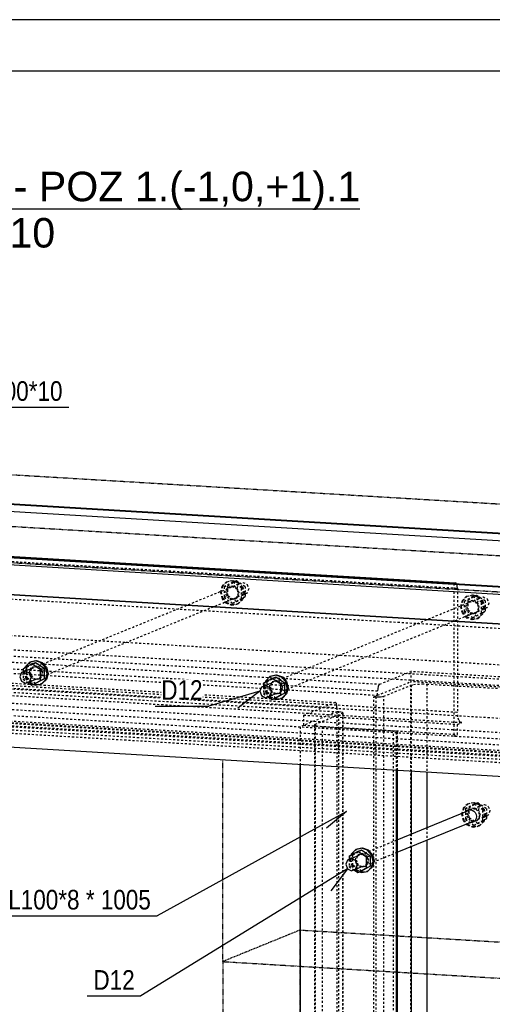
# Model space of a CAD drawing. Header units: millimetres. Extents: x 0 to 4200, y 0 to 2970.
# Tile 10 of 12: x 910 to 1370, y 2013 to 2970. Entities that reach past the tile are written whole.
import ezdxf

# ---------------------------------------------------------------- set-up
doc = ezdxf.new("R2010")
doc.units = ezdxf.units.MM
doc.linetypes.add('DXK_LINE_DOT2', pattern=[3.9198, 1.9599, -1.9599])
doc.linetypes.add('DXK_LINE_DOT4', pattern=[0.9408, 0.4704, -0.4704])
doc.styles.add('Arial', font='ARIAL.TTF', dxfattribs={"height": 0.2})
doc.styles.add('Arial Narrow', font='ARIALN.TTF', dxfattribs={"height": 0.2})

# ---------------------------------------------------------------- blocks, each defined once
blk = doc.blocks.new('Unknown-2519214-1268')
at = {"color": 7, "linetype": 'Continuous'}
for p, q in [((4200, 2970), (0, 2970)), ((4150, 2920), (50, 2920))]:
    blk.add_line(p, q, dxfattribs=at)
blk = doc.blocks.new('Unknown-2519214-11 - 1297')
at = {"color": 96, "linetype": 'Continuous'}
blk.add_line((570.9, 2786.06), (1240.83, 2786.06), dxfattribs=at)
at = {"color": 0, "linetype": 'Continuous'}
for points in [[(1240.83, 2793.56), (1240.83, 2823.56), (570.9, 2823.56), (570.9, 2793.56)], [(944.77, 2748.56), (944.77, 2778.56), (866.96, 2778.56), (866.96, 2748.56)]]:
    blk.add_wipeout(points, dxfattribs=at)
at = {"color": 7, "linetype": 'Continuous', "style": 'Arial'}
for s, height, p in [('AKSONOMETRIA - POZ 1.(-1,0,+1).1', 28.6523, (570.9, 2793.56)), ('1:10', 28.652, (866.96, 2748.56))]:
    blk.add_text(s, height=height, dxfattribs=at).set_placement(p)
blk = doc.blocks.new('Part-2519214-1320 - 1297')
at = {"color": 8, "linetype": 'DXK_LINE_DOT2'}
for p, q in [((1220.63, 2297.21), (1218.76, 2297.32)), ((1218.76, 2297.32), (1218.76, 1304.7)), ((1220.63, 1304.59), (1220.63, 2297.21)), ((1222.61, 2297.02), (1220.63, 2297.21)), ((1223.96, 2296.72), (1222.61, 2297.02)), ((1197.56, 2285.19), (1224.08, 2296)), ((1224.47, 2296.36), (1223.96, 2296.72)), ((1224.08, 2296), (1224.47, 2296.36)), ((1224.08, 2296), (1224.08, 1303.37)), ((1224.47, 2296.36), (1224.47, 1303.73)), ((1186.5, 2284.18), (1182.92, 2282.72)), ((1182.92, 2282.72), (1182.92, 2245.86)), ((1196.76, 2284.47), (1197.56, 2285.19)), ((1196.76, 2284.47), (1196.76, 1291.84)), ((1197.8, 2283.76), (1196.76, 2284.47)), ((1197.56, 2285.19), (1197.56, 1292.57)), ((1200.5, 2283.16), (1197.8, 2283.76)), ((1204.46, 2282.77), (1200.5, 2283.16)), ((1204.46, 2282.77), (1273.54, 2278.62)), ((1204.46, 2282.77), (1204.46, 1290.14)), ((1273.54, 1285.99), (1273.54, 2278.62)), ((1275.52, 2278.42), (1273.54, 2278.62)), ((1276.88, 2278.12), (1275.52, 2278.42)), ((1277.39, 2277.77), (1276.88, 2278.12)), ((1277, 2277.41), (1277.39, 2277.77)), ((1277.39, 2277.77), (1277.39, 2240.18)), ((1276.28, 2277.11), (1277, 2277.41)), ((1276.28, 2277.11), (1276.28, 2240.25)), ((1277, 2277.41), (1277, 2240.21))]:
    blk.add_line(p, q, dxfattribs=at)
at = {"color": 5, "linetype": 'Continuous'}
for p, q in [((1182.92, 2245.86), (1182.92, 1290.09)), ((1276.28, 2240.25), (1276.28, 1284.49)), ((1277, 2240.21), (1277, 1284.78)), ((1277.39, 2240.18), (1277.39, 1285.14))]:
    blk.add_line(p, q, dxfattribs=at)
blk = doc.blocks.new('Part-2519214-1307 - 1297')
at = {"color": 5, "linetype": 'Continuous'}
for p, q in [((441.81, 2467.78), (441.97, 2470.11)), ((441.97, 2470.11), (442.44, 2472.22)), ((442.44, 2472.22), (443.14, 2473.79)), ((443.14, 2473.79), (443.96, 2474.58)), ((443.96, 2474.58), (445.39, 2475.16)), ((443.96, 2474.58), (1470.9, 2412.91)), ((445.39, 2475.16), (1472.33, 2413.49)), ((441.81, 2467.78), (441.81, 2439.18)), ((441.81, 2467.78), (1468.75, 2406.11)), ((1470.07, 2412.12), (1469.38, 2410.56)), ((1470.9, 2412.91), (1470.07, 2412.12)), ((1472.33, 2413.49), (1470.9, 2412.91)), ((1472.33, 2265.34), (1472.33, 2413.49)), ((1468.91, 2408.44), (1468.75, 2406.11)), ((1468.75, 2406.11), (1468.75, 2285.61)), ((1469.38, 2410.56), (1468.91, 2408.44)), ((1397.07, 2289.91), (1468.75, 2285.61)), ((1468.42, 2280.94), (1467.49, 2276.72)), ((1468.75, 2285.61), (1468.42, 2280.94)), ((1397.07, 2276.05), (1464.45, 2272.01)), ((1464.45, 2272.01), (1438.64, 2261.49)), ((1466.09, 2273.58), (1464.45, 2272.01)), ((1467.49, 2276.72), (1466.09, 2273.58)), ((1397.07, 2263.99), (1438.64, 2261.49)), ((1436.49, 2250.74), (1472.33, 2265.34)), ((1437.12, 2259.13), (1436.66, 2257.02)), ((1437.82, 2260.7), (1437.12, 2259.13)), ((1438.64, 2261.49), (1437.82, 2260.7)), ((1428.85, 2255.15), (1436.49, 2254.69)), ((1429.33, 2251.17), (1436.49, 2250.74)), ((1436.66, 2257.02), (1436.49, 2254.69)), ((1436.49, 2254.69), (1436.49, 2250.74))]:
    blk.add_line(p, q, dxfattribs=at)
at = {"color": 8, "linetype": 'DXK_LINE_DOT2'}
for p, q in [((445.39, 2475.16), (445.39, 2327.01)), ((441.81, 2439.18), (441.81, 2347.28)), ((441.48, 2342.61), (441.81, 2347.28)), ((441.81, 2347.28), (1397.07, 2289.91)), ((437.51, 2333.67), (439.15, 2335.25)), ((439.15, 2335.25), (440.55, 2338.38)), ((440.55, 2338.38), (441.48, 2342.61)), ((445.39, 2327.01), (409.56, 2312.4)), ((411.71, 2323.16), (437.51, 2333.67)), ((437.51, 2333.67), (1397.07, 2276.05)), ((445.39, 2327.01), (1472.33, 2265.34)), ((409.56, 2316.36), (409.72, 2318.69)), ((409.56, 2312.4), (409.56, 2316.36)), ((409.56, 2316.36), (1428.85, 2255.15)), ((409.72, 2318.69), (410.19, 2320.8)), ((410.19, 2320.8), (410.88, 2322.37)), ((410.88, 2322.37), (411.71, 2323.16)), ((411.71, 2323.16), (1397.07, 2263.99)), ((409.56, 2312.4), (1429.33, 2251.17))]:
    blk.add_line(p, q, dxfattribs=at)
blk = doc.blocks.new('Part-2519214-1308 - 1297')
at = {"color": 5, "linetype": 'Continuous'}
for p, q in [((366.55, 2443.03), (367.99, 2443.62)), ((1393.49, 2381.37), (366.55, 2443.03)), ((366.55, 2294.88), (366.55, 2443.03)), ((367.99, 2443.62), (1394.92, 2381.95)), ((1394.92, 2381.95), (1393.49, 2381.37)), ((1393.49, 2381.37), (1393.49, 2233.21)), ((1395.75, 2381.83), (1394.92, 2381.95)), ((1396.44, 2380.83), (1395.75, 2381.83)), ((1396.91, 2379.1), (1396.44, 2380.83)), ((1397.07, 2376.9), (1396.91, 2379.1)), ((1397.07, 2256.4), (1397.07, 2376.9)), ((1393.49, 2233.21), (366.55, 2294.88)), ((1397.07, 2258.62), (1427.18, 2256.82)), ((1397.4, 2252), (1397.07, 2256.4)), ((1398.33, 2248.53), (1397.4, 2252)), ((1401.37, 2246.3), (1427.18, 2256.82)), ((1428, 2256.7), (1427.18, 2256.82)), ((1428.7, 2255.7), (1428, 2256.7)), ((1429.16, 2253.97), (1428.7, 2255.7)), ((1429.33, 2251.77), (1429.16, 2253.97)), ((1429.33, 2247.82), (1429.33, 2251.77)), ((1393.49, 2233.21), (1429.33, 2247.82)), ((1399.73, 2246.53), (1398.33, 2248.53)), ((1401.37, 2246.3), (1399.73, 2246.53))]:
    blk.add_line(p, q, dxfattribs=at)
at = {"color": 8, "linetype": 'DXK_LINE_DOT2'}
for p, q in [((367.99, 2443.62), (368.81, 2443.5)), ((368.81, 2443.5), (369.51, 2442.5)), ((369.51, 2442.5), (369.97, 2440.77)), ((369.97, 2440.77), (370.14, 2438.57)), ((1397.07, 2376.9), (370.14, 2438.57)), ((370.14, 2438.57), (370.14, 2318.07)), ((370.14, 2318.07), (1397.07, 2256.4)), ((370.14, 2318.07), (370.46, 2313.67)), ((374.44, 2307.97), (400.24, 2318.48)), ((400.24, 2318.48), (1397.07, 2258.62)), ((400.24, 2318.48), (401.06, 2318.37)), ((401.06, 2318.37), (401.76, 2317.37)), ((401.76, 2317.37), (402.22, 2315.64)), ((402.39, 2309.48), (366.55, 2294.88)), ((370.46, 2313.67), (371.4, 2310.2)), ((371.4, 2310.2), (372.79, 2308.2)), ((372.79, 2308.2), (374.44, 2307.97)), ((1401.37, 2246.3), (374.44, 2307.97)), ((402.22, 2315.64), (402.39, 2313.43)), ((1429.33, 2251.77), (402.39, 2313.43)), ((402.39, 2313.43), (402.39, 2309.48)), ((1429.33, 2247.82), (402.39, 2309.48))]:
    blk.add_line(p, q, dxfattribs=at)
blk = doc.blocks.new('Part-2519214-1319 - 1297')
at = {"color": 5, "linetype": 'Continuous'}
for p, q in [((445.39, 2475.16), (446.83, 2475.75)), ((445.39, 2475.16), (1332.29, 2421.9)), ((446.83, 2475.75), (1333.73, 2422.49)), ((1333.73, 2422.49), (1332.29, 2421.9)), ((1334.55, 2422.37), (1333.73, 2422.49)), ((1334.99, 2421.74), (1334.55, 2422.37))]:
    blk.add_line(p, q, dxfattribs=at)
at = {"color": 8, "linetype": 'DXK_LINE_DOT2'}
for p, q in [((446.83, 2475.75), (447.65, 2475.63)), ((447.65, 2475.63), (448.35, 2474.63)), ((448.35, 2474.63), (448.81, 2472.9)), ((448.81, 2472.9), (448.98, 2470.7)), ((448.98, 2350.2), (448.98, 2470.7)), ((448.98, 2470.7), (1335.88, 2417.44)), ((1332.29, 2421.9), (1332.29, 2273.75)), ((1335.25, 2421.37), (1334.99, 2421.74)), ((1335.71, 2419.64), (1335.25, 2421.37)), ((1335.88, 2417.44), (1335.71, 2419.64)), ((1335.88, 2417.44), (1335.88, 2296.94)), ((448.98, 2350.2), (1335.88, 2296.94)), ((448.98, 2350.2), (449.3, 2345.8)), ((449.3, 2345.8), (450.24, 2342.33)), ((448.98, 2338.35), (453.28, 2340.1)), ((598.35, 2329.38), (448.98, 2338.35)), ((448.98, 2338.35), (448.98, 2328.47)), ((450.24, 2342.33), (451.63, 2340.33)), ((451.63, 2340.33), (453.28, 2340.1)), ((453.28, 2340.1), (1340.18, 2286.84)), ((598.35, 2329.38), (628.45, 2341.64)), ((628.45, 2341.64), (1216.61, 2306.33)), ((628.45, 2341.64), (629.28, 2341.53)), ((629.28, 2341.53), (629.97, 2340.53)), ((629.97, 2340.53), (630.44, 2338.8)), ((630.44, 2338.8), (630.6, 2336.59)), ((630.6, 2332.64), (630.6, 2336.59)), ((630.6, 2336.59), (1218.76, 2301.28)), ((445.39, 2327.01), (448.98, 2328.47)), ((448.98, 2328.47), (598.35, 2319.5)), ((598.35, 2319.5), (630.6, 2332.64)), ((598.35, 2319.5), (598.35, 2329.38)), ((630.6, 2332.64), (1218.76, 2297.32)), ((1186.5, 2294.06), (1216.61, 2306.33)), ((1218.76, 2297.32), (1186.5, 2284.18)), ((1217.43, 2306.21), (1216.61, 2306.33)), ((1218.13, 2305.21), (1217.43, 2306.21)), ((1218.59, 2303.48), (1218.13, 2305.21)), ((1218.76, 2301.28), (1218.59, 2303.48)), ((1218.76, 2301.28), (1218.76, 2297.32)), ((1336.21, 2292.54), (1335.88, 2296.94)), ((1186.5, 2284.18), (1186.5, 2294.06)), ((1186.5, 2294.06), (1335.88, 2285.09)), ((1337.14, 2289.07), (1336.21, 2292.54)), ((1338.53, 2287.07), (1337.14, 2289.07)), ((1186.5, 2284.18), (1335.88, 2275.21)), ((1335.88, 2285.09), (1340.18, 2286.84)), ((1335.88, 2275.21), (1335.88, 2285.09)), ((1340.18, 2286.84), (1338.53, 2287.07)), ((1332.29, 2273.75), (1335.88, 2275.21))]:
    blk.add_line(p, q, dxfattribs=at)
blk = doc.blocks.new('Part-2519214-1318 - 1297')
at = {"color": 5, "linetype": 'Continuous'}
for p, q in [((553.07, 2515.38), (553.53, 2517.5)), ((553.53, 2517.5), (554.23, 2519.07)), ((554.23, 2519.07), (555.05, 2519.85)), ((555.05, 2519.85), (556.49, 2520.44)), ((555.05, 2519.85), (1441.95, 2466.59)), ((556.49, 2520.44), (1443.39, 2467.18)), ((552.9, 2513.05), (553.07, 2515.38)), ((552.9, 2513.05), (552.9, 2469.38)), ((552.9, 2513.05), (1439.8, 2459.79)), ((1439.97, 2462.13), (1439.8, 2459.79)), ((1439.8, 2459.79), (1439.8, 2415.45)), ((1440.43, 2464.24), (1439.97, 2462.13)), ((1441.13, 2465.81), (1440.43, 2464.24)), ((1441.95, 2466.59), (1441.13, 2465.81)), ((1441.95, 2466.59), (1443.39, 2467.18)), ((1443.39, 2467.18), (1443.39, 2415.23))]:
    blk.add_line(p, q, dxfattribs=at)
at = {"color": 8, "linetype": 'DXK_LINE_DOT2'}
for p, q in [((556.49, 2520.44), (556.49, 2372.28)), ((552.9, 2469.38), (552.9, 2392.55)), ((1439.8, 2415.45), (1439.8, 2339.29)), ((1443.39, 2415.23), (1443.39, 2319.02)), ((550.25, 2380.52), (551.64, 2383.66)), ((551.64, 2383.66), (552.58, 2387.88)), ((552.58, 2387.88), (552.9, 2392.55)), ((552.9, 2392.55), (1439.8, 2339.29)), ((552.9, 2380.7), (548.6, 2378.95)), ((548.6, 2378.95), (550.25, 2380.52)), ((548.6, 2378.95), (1435.5, 2325.69)), ((552.9, 2370.82), (552.9, 2380.7)), ((552.9, 2380.7), (702.28, 2371.73)), ((556.49, 2372.28), (552.9, 2370.82)), ((702.28, 2361.85), (552.9, 2370.82)), ((556.49, 2372.28), (1443.39, 2319.02)), ((702.28, 2371.73), (672.17, 2359.46)), ((702.28, 2371.73), (702.28, 2361.85)), ((670.02, 2348.71), (702.28, 2361.85)), ((670.02, 2352.66), (670.19, 2354.99)), ((670.19, 2354.99), (670.65, 2357.11)), ((670.65, 2357.11), (671.35, 2358.67)), ((671.35, 2358.67), (672.17, 2359.46)), ((672.17, 2359.46), (1260.33, 2324.14)), ((1258.18, 2317.34), (670.02, 2352.66)), ((670.02, 2352.66), (670.02, 2348.71)), ((670.02, 2348.71), (1258.18, 2313.39)), ((1260.33, 2324.14), (1290.43, 2336.41)), ((1439.8, 2327.44), (1290.43, 2336.41)), ((1290.43, 2336.41), (1290.43, 2326.53)), ((1439.8, 2339.29), (1439.48, 2334.62)), ((1258.18, 2313.39), (1290.43, 2326.53)), ((1439.8, 2317.56), (1290.43, 2326.53)), ((1435.5, 2325.69), (1439.8, 2327.44)), ((1437.15, 2327.26), (1435.5, 2325.69)), ((1438.54, 2330.4), (1437.15, 2327.26)), ((1439.48, 2334.62), (1438.54, 2330.4)), ((1439.8, 2317.56), (1439.8, 2327.44)), ((1258.34, 2319.68), (1258.18, 2317.34)), ((1258.18, 2313.39), (1258.18, 2317.34)), ((1258.81, 2321.79), (1258.34, 2319.68)), ((1259.51, 2323.36), (1258.81, 2321.79)), ((1260.33, 2324.14), (1259.51, 2323.36)), ((1443.39, 2319.02), (1439.8, 2317.56))]:
    blk.add_line(p, q, dxfattribs=at)
blk = doc.blocks.new('Part-2519214-1323 - 1297')
at = {"color": 8, "linetype": 'DXK_LINE_DOT2'}
for p, q in [((1290.43, 1333.91), (1290.43, 2326.53)), ((1264.21, 2312.36), (1290.73, 2323.16)), ((1290.73, 2323.16), (1293.23, 2323.78)), ((1290.73, 2323.16), (1290.73, 2239.38)), ((1293.23, 2323.78), (1297.06, 2324.21)), ((1297.06, 2324.21), (1301.62, 2324.37)), ((1301.62, 2324.37), (1306.24, 2324.24)), ((1306.24, 2324.24), (1306.24, 2238.45)), ((1306.24, 2324.24), (1375.32, 2320.1)), ((1254.59, 2311.93), (1258.18, 2313.39)), ((1254.59, 1319.3), (1254.59, 2311.93)), ((1254.59, 2311.93), (1256.46, 2311.82)), ((1256.46, 2311.82), (1256.46, 1319.19)), ((1256.46, 2311.82), (1258.77, 2311.76)), ((1258.77, 2311.76), (1261.05, 2311.84)), ((1261.05, 2311.84), (1262.96, 2312.05)), ((1262.96, 2312.05), (1264.21, 2312.36)), ((1264.21, 1319.73), (1264.21, 2312.36)), ((1306.24, 2184.6), (1306.24, 2172.63)), ((1290.73, 2178.28), (1290.73, 2166.31))]:
    blk.add_line(p, q, dxfattribs=at)
at = {"color": 5, "linetype": 'Continuous'}
for p, q in [((1290.73, 2239.38), (1290.73, 2178.28)), ((1306.24, 2238.45), (1306.24, 2184.6)), ((1306.24, 2172.63), (1306.24, 1937.67)), ((1290.73, 2166.31), (1290.73, 1931.36))]:
    blk.add_line(p, q, dxfattribs=at)
blk = doc.blocks.new('Part-2519214-1340 - 1297')
at = {"color": 8, "linetype": 'DXK_LINE_DOT2'}
for p, q in [((918.26, 2337.92), (1123.43, 2421.53)), ((1121.78, 2417.44), (1123.43, 2421.53)), ((1123.43, 2421.53), (1127.39, 2423.03)), ((1127.39, 2423.03), (1131.35, 2421.06)), ((926.18, 2329.07), (1131.35, 2412.68)), ((1123.43, 2413.15), (1121.78, 2417.44)), ((1127.39, 2411.18), (1123.43, 2413.15)), ((1131.35, 2412.68), (1127.39, 2411.18)), ((1131.35, 2421.06), (1132.99, 2416.77)), ((1132.99, 2416.77), (1131.35, 2412.68))]:
    blk.add_line(p, q, dxfattribs=at)
at = {"color": 5, "linetype": 'Continuous'}
for p, q in [((911.99, 2335.37), (910.35, 2331.27)), ((911.99, 2335.37), (918.26, 2337.92)), ((915.95, 2336.86), (911.99, 2335.37)), ((919.91, 2334.89), (915.95, 2336.86)), ((910.35, 2331.27), (911.99, 2326.99)), ((911.99, 2326.99), (915.95, 2325.01)), ((915.95, 2325.01), (919.91, 2326.51)), ((921.55, 2330.6), (919.91, 2334.89)), ((919.91, 2326.51), (921.55, 2330.6)), ((919.91, 2326.51), (926.18, 2329.07))]:
    blk.add_line(p, q, dxfattribs=at)
blk = doc.blocks.new('Part-2519214-1341 - 1297')
at = {"color": 8, "linetype": 'DXK_LINE_DOT2'}
for p, q in [((917.4, 2340.59), (925.8, 2345.22)), ((913.82, 2339.13), (917.4, 2340.59)), ((913.82, 2336.06), (913.82, 2328.87)), ((917.4, 2330.33), (917.4, 2340.59)), ((913.82, 2328.87), (917.4, 2330.33)), ((913.82, 2328.87), (918.26, 2325.89)), ((925.8, 2324.69), (917.4, 2330.33))]:
    blk.add_line(p, q, dxfattribs=at)
at = {"color": 5, "linetype": 'Continuous'}
for p, q in [((922.22, 2343.76), (925.8, 2345.22)), ((925.8, 2345.22), (934.21, 2339.58)), ((922.22, 2343.76), (913.82, 2339.13)), ((913.82, 2339.13), (913.82, 2336.06)), ((930.62, 2338.12), (922.22, 2343.76)), ((930.62, 2338.12), (934.21, 2339.58)), ((930.62, 2327.86), (930.62, 2338.12)), ((934.21, 2339.58), (934.21, 2329.32)), ((918.26, 2325.89), (922.22, 2323.23)), ((922.22, 2323.23), (930.62, 2327.86)), ((934.21, 2329.32), (925.8, 2324.69)), ((930.62, 2327.86), (934.21, 2329.32)), ((922.22, 2323.23), (925.8, 2324.69))]:
    blk.add_line(p, q, dxfattribs=at)
blk = doc.blocks.new('Part-2519214-1342 - 1297')
at = {"color": 5, "linetype": 'Continuous'}
for p, q in [((920.2, 2345.55), (916.1, 2341.46)), ((925.8, 2346.81), (920.2, 2345.55)), ((920.2, 2345.55), (921.1, 2345.92)), ((921.1, 2345.92), (926.7, 2347.17)), ((931.41, 2344.88), (925.8, 2346.81)), ((926.7, 2347.17), (932.3, 2345.25)), ((935.51, 2340.3), (931.41, 2344.88)), ((932.3, 2345.25), (936.4, 2340.66)), ((915.78, 2340.21), (916.1, 2341.46)), ((937.01, 2334.28), (935.51, 2340.3)), ((936.4, 2340.66), (937.9, 2334.65)), ((931.41, 2324.35), (935.51, 2328.45)), ((936.4, 2328.81), (932.3, 2324.72)), ((935.51, 2328.45), (937.01, 2334.28)), ((937.9, 2334.65), (936.4, 2328.81)), ((923.69, 2323.83), (925.8, 2323.1)), ((925.8, 2323.1), (931.41, 2324.35)), ((931.41, 2324.35), (932.3, 2324.72))]:
    blk.add_line(p, q, dxfattribs=at)
at = {"color": 8, "linetype": 'DXK_LINE_DOT2'}
for p, q in [((917, 2341.83), (921.1, 2345.92)), ((914.6, 2335.63), (915.78, 2340.21)), ((914.6, 2335.63), (916.1, 2329.61)), ((915.5, 2335.99), (917, 2341.83)), ((917, 2329.98), (915.5, 2335.99)), ((919.74, 2335.32), (920.55, 2338.48)), ((920.55, 2332.06), (919.74, 2335.32)), ((920.55, 2338.48), (922.77, 2340.7)), ((921.44, 2338.84), (920.63, 2335.68)), ((920.63, 2335.68), (921.44, 2332.42)), ((923.67, 2341.06), (921.44, 2338.84)), ((922.77, 2340.7), (925.8, 2341.37)), ((922.77, 2340.7), (923.67, 2341.06)), ((926.7, 2341.74), (923.67, 2341.06)), ((925.8, 2341.37), (928.84, 2340.33)), ((929.73, 2340.7), (926.7, 2341.74)), ((928.84, 2340.33), (931.06, 2337.85)), ((931.96, 2338.21), (929.73, 2340.7)), ((931.06, 2337.85), (931.87, 2334.59)), ((932.77, 2334.95), (931.96, 2338.21)), ((916.1, 2329.61), (920.2, 2325.03)), ((921.1, 2325.39), (917, 2329.98)), ((922.77, 2329.58), (920.55, 2332.06)), ((921.44, 2332.42), (923.67, 2329.94)), ((925.8, 2328.53), (922.77, 2329.58)), ((923.67, 2329.94), (926.7, 2328.9)), ((928.84, 2329.21), (925.8, 2328.53)), ((926.7, 2328.9), (929.73, 2329.58)), ((931.06, 2331.43), (928.84, 2329.21)), ((928.84, 2329.21), (929.73, 2329.58)), ((929.73, 2329.58), (931.96, 2331.79)), ((931.87, 2334.59), (931.06, 2331.43)), ((931.96, 2331.79), (932.77, 2334.95)), ((920.2, 2325.03), (923.69, 2323.83)), ((926.7, 2323.47), (921.1, 2325.39)), ((932.3, 2324.72), (926.7, 2323.47))]:
    blk.add_line(p, q, dxfattribs=at)
blk = doc.blocks.new('Part-2519214-1343 - 1297')
at = {"color": 8, "linetype": 'DXK_LINE_DOT2'}
for p, q in [((1111.03, 2423.32), (1106.93, 2419.23)), ((1107.83, 2419.6), (1111.93, 2423.69)), ((1116.64, 2424.57), (1111.03, 2423.32)), ((1111.03, 2423.32), (1111.93, 2423.69)), ((1111.93, 2423.69), (1117.53, 2424.94)), ((1122.24, 2422.65), (1116.64, 2424.57)), ((1117.53, 2424.94), (1123.13, 2423.02)), ((1126.34, 2418.07), (1122.24, 2422.65)), ((1123.13, 2423.02), (1127.23, 2418.43)), ((1106.93, 2419.23), (1105.43, 2413.4)), ((1105.43, 2413.4), (1106.93, 2407.38)), ((1106.33, 2413.76), (1107.83, 2419.6)), ((1107.83, 2407.74), (1106.33, 2413.76)), ((1110.57, 2413.09), (1111.38, 2416.25)), ((1111.38, 2409.83), (1110.57, 2413.09)), ((1111.38, 2416.25), (1113.6, 2418.46)), ((1112.28, 2416.61), (1111.46, 2413.45)), ((1111.46, 2413.45), (1112.28, 2410.19)), ((1114.5, 2418.83), (1112.28, 2416.61)), ((1113.6, 2418.46), (1116.64, 2419.14)), ((1113.6, 2418.46), (1114.5, 2418.83)), ((1117.53, 2419.51), (1114.5, 2418.83)), ((1116.64, 2419.14), (1119.67, 2418.1)), ((1120.57, 2418.47), (1117.53, 2419.51)), ((1119.67, 2418.1), (1121.89, 2415.62)), ((1122.79, 2415.98), (1120.57, 2418.47)), ((1121.89, 2415.62), (1122.7, 2412.36)), ((1122.7, 2412.36), (1121.89, 2409.2)), ((1123.6, 2412.72), (1122.79, 2415.98)), ((1122.79, 2409.56), (1123.6, 2412.72)), ((1127.84, 2412.05), (1126.34, 2418.07)), ((1126.34, 2406.21), (1127.84, 2412.05)), ((1127.23, 2418.43), (1128.73, 2412.41)), ((1128.73, 2412.41), (1127.23, 2406.58)), ((1106.93, 2407.38), (1111.03, 2402.79)), ((1111.93, 2403.16), (1107.83, 2407.74)), ((1111.03, 2402.79), (1116.64, 2400.87)), ((1113.6, 2407.34), (1111.38, 2409.83)), ((1117.53, 2401.24), (1111.93, 2403.16)), ((1112.28, 2410.19), (1114.5, 2407.71)), ((1116.64, 2406.3), (1113.6, 2407.34)), ((1114.5, 2407.71), (1117.53, 2406.67)), ((1119.67, 2406.98), (1116.64, 2406.3)), ((1117.53, 2406.67), (1120.57, 2407.35)), ((1123.13, 2402.49), (1117.53, 2401.24)), ((1121.89, 2409.2), (1119.67, 2406.98)), ((1119.67, 2406.98), (1120.57, 2407.35)), ((1120.57, 2407.35), (1122.79, 2409.56)), ((1122.24, 2402.12), (1126.34, 2406.21)), ((1122.24, 2402.12), (1123.13, 2402.49)), ((1127.23, 2406.58), (1123.13, 2402.49)), ((1116.64, 2400.87), (1122.24, 2402.12))]:
    blk.add_line(p, q, dxfattribs=at)
blk = doc.blocks.new('Part-2519214-1344 - 1297')
at = {"color": 8, "linetype": 'DXK_LINE_DOT2'}
for p, q in [((1117.53, 2423.35), (1109.13, 2418.72)), ((1112.71, 2420.18), (1121.11, 2424.81)), ((1117.53, 2423.35), (1121.11, 2424.81)), ((1125.93, 2417.72), (1117.53, 2423.35)), ((1121.11, 2424.81), (1129.52, 2419.18)), ((1109.13, 2418.72), (1112.71, 2420.18)), ((1109.13, 2418.72), (1109.13, 2408.46)), ((1112.71, 2409.92), (1112.71, 2420.18)), ((1125.93, 2417.72), (1129.52, 2419.18)), ((1125.93, 2407.45), (1125.93, 2417.72)), ((1129.52, 2419.18), (1129.52, 2408.91)), ((1109.13, 2408.46), (1112.71, 2409.92)), ((1109.13, 2408.46), (1117.53, 2402.82)), ((1121.11, 2404.28), (1112.71, 2409.92)), ((1117.53, 2402.82), (1125.93, 2407.45)), ((1117.53, 2402.82), (1121.11, 2404.28)), ((1129.52, 2408.91), (1121.11, 2404.28)), ((1125.93, 2407.45), (1129.52, 2408.91))]:
    blk.add_line(p, q, dxfattribs=at)
blk = doc.blocks.new('Part-2519214-1345 - 1297')
at = {"color": 8, "linetype": 'DXK_LINE_DOT2'}
for p, q in [((1151.65, 2323.91), (1356.82, 2407.52)), ((1355.18, 2403.42), (1356.82, 2407.52)), ((1356.82, 2399.14), (1355.18, 2403.42)), ((1356.82, 2407.52), (1360.78, 2409.01)), ((1360.78, 2409.01), (1364.74, 2407.04)), ((1364.74, 2407.04), (1366.38, 2402.75)), ((1366.38, 2402.75), (1364.74, 2398.66)), ((1159.58, 2315.05), (1364.74, 2398.66)), ((1360.78, 2397.16), (1356.82, 2399.14)), ((1364.74, 2398.66), (1360.78, 2397.16))]:
    blk.add_line(p, q, dxfattribs=at)
at = {"color": 5, "linetype": 'Continuous'}
for p, q in [((1145.38, 2321.35), (1143.74, 2317.26)), ((1143.74, 2317.26), (1145.38, 2312.97)), ((1145.38, 2321.35), (1151.65, 2323.91)), ((1149.34, 2322.85), (1145.38, 2321.35)), ((1153.3, 2320.87), (1149.34, 2322.85)), ((1154.95, 2316.59), (1153.3, 2320.87)), ((1153.3, 2312.49), (1154.95, 2316.59)), ((1145.38, 2312.97), (1149.34, 2311)), ((1149.34, 2311), (1153.3, 2312.49)), ((1153.3, 2312.49), (1159.58, 2315.05))]:
    blk.add_line(p, q, dxfattribs=at)
blk = doc.blocks.new('Part-2519214-1346 - 1297')
at = {"color": 5, "linetype": 'Continuous'}
for p, q in [((1155.62, 2329.74), (1147.21, 2325.11)), ((1155.62, 2329.74), (1159.2, 2331.2)), ((1164.02, 2324.11), (1155.62, 2329.74)), ((1159.2, 2331.2), (1167.6, 2325.57)), ((1164.02, 2324.11), (1167.6, 2325.57)), ((1167.6, 2325.57), (1167.6, 2315.3)), ((1147.21, 2325.11), (1147.21, 2322.04)), ((1164.02, 2313.84), (1164.02, 2324.11)), ((1151.66, 2311.87), (1155.62, 2309.21)), ((1155.62, 2309.21), (1164.02, 2313.84)), ((1155.62, 2309.21), (1159.2, 2310.67)), ((1167.6, 2315.3), (1159.2, 2310.67)), ((1164.02, 2313.84), (1167.6, 2315.3))]:
    blk.add_line(p, q, dxfattribs=at)
at = {"color": 8, "linetype": 'DXK_LINE_DOT2'}
for p, q in [((1147.21, 2325.11), (1150.8, 2326.58)), ((1150.8, 2326.58), (1159.2, 2331.2)), ((1150.8, 2316.31), (1150.8, 2326.58)), ((1147.21, 2322.04), (1147.21, 2314.85)), ((1147.21, 2314.85), (1150.8, 2316.31)), ((1159.2, 2310.67), (1150.8, 2316.31)), ((1147.21, 2314.85), (1151.66, 2311.87))]:
    blk.add_line(p, q, dxfattribs=at)
blk = doc.blocks.new('Part-2519214-1347 - 1297')
at = {"color": 8, "linetype": 'DXK_LINE_DOT2'}
for p, q in [((1148, 2321.61), (1149.18, 2326.2)), ((1148.89, 2321.98), (1150.39, 2327.81)), ((1150.39, 2327.81), (1154.49, 2331.9)), ((1153.94, 2324.46), (1156.17, 2326.68)), ((1157.06, 2327.05), (1154.84, 2324.83)), ((1156.17, 2326.68), (1159.2, 2327.36)), ((1156.17, 2326.68), (1157.06, 2327.05)), ((1160.1, 2327.72), (1157.06, 2327.05)), ((1159.2, 2327.36), (1162.23, 2326.32)), ((1163.13, 2326.68), (1160.1, 2327.72)), ((1162.23, 2326.32), (1164.45, 2323.83)), ((1165.35, 2324.2), (1163.13, 2326.68)), ((1148, 2321.61), (1149.5, 2315.6)), ((1150.39, 2315.96), (1148.89, 2321.98)), ((1153.13, 2321.3), (1153.94, 2324.46)), ((1153.94, 2318.04), (1153.13, 2321.3)), ((1156.17, 2315.56), (1153.94, 2318.04)), ((1154.84, 2324.83), (1154.03, 2321.67)), ((1154.03, 2321.67), (1154.84, 2318.41)), ((1154.84, 2318.41), (1157.06, 2315.93)), ((1164.45, 2317.41), (1162.23, 2315.2)), ((1163.13, 2315.56), (1165.35, 2317.78)), ((1164.45, 2323.83), (1165.27, 2320.57)), ((1165.27, 2320.57), (1164.45, 2317.41)), ((1166.16, 2320.94), (1165.35, 2324.2)), ((1165.35, 2317.78), (1166.16, 2320.94)), ((1149.5, 2315.6), (1153.6, 2311.01)), ((1154.49, 2311.38), (1150.39, 2315.96)), ((1153.6, 2311.01), (1157.09, 2309.81)), ((1160.1, 2309.45), (1154.49, 2311.38)), ((1159.2, 2314.52), (1156.17, 2315.56)), ((1157.06, 2315.93), (1160.1, 2314.88)), ((1162.23, 2315.2), (1159.2, 2314.52)), ((1160.1, 2314.88), (1163.13, 2315.56)), ((1165.7, 2310.7), (1160.1, 2309.45)), ((1162.23, 2315.2), (1163.13, 2315.56))]:
    blk.add_line(p, q, dxfattribs=at)
at = {"color": 5, "linetype": 'Continuous'}
for p, q in [((1149.18, 2326.2), (1149.5, 2327.45)), ((1153.6, 2331.54), (1149.5, 2327.45)), ((1159.2, 2332.79), (1153.6, 2331.54)), ((1153.6, 2331.54), (1154.49, 2331.9)), ((1154.49, 2331.9), (1160.1, 2333.16)), ((1164.8, 2330.87), (1159.2, 2332.79)), ((1160.1, 2333.16), (1165.7, 2331.23)), ((1168.9, 2326.28), (1164.8, 2330.87)), ((1165.7, 2331.23), (1169.8, 2326.65)), ((1170.4, 2320.27), (1168.9, 2326.28)), ((1169.8, 2326.65), (1171.3, 2320.63)), ((1168.9, 2314.43), (1170.4, 2320.27)), ((1171.3, 2320.63), (1169.8, 2314.8)), ((1157.09, 2309.81), (1159.2, 2309.09)), ((1159.2, 2309.09), (1164.8, 2310.34)), ((1164.8, 2310.34), (1168.9, 2314.43)), ((1164.8, 2310.34), (1165.7, 2310.7)), ((1169.8, 2314.8), (1165.7, 2310.7))]:
    blk.add_line(p, q, dxfattribs=at)
blk = doc.blocks.new('Part-2519214-1348 - 1297')
at = {"color": 8, "linetype": 'DXK_LINE_DOT2'}
for p, q in [((1340.33, 2405.22), (1338.83, 2399.38)), ((1339.72, 2399.74), (1341.22, 2405.58)), ((1344.43, 2409.31), (1340.33, 2405.22)), ((1341.22, 2405.58), (1345.32, 2409.67)), ((1343.96, 2399.07), (1344.77, 2402.23)), ((1350.03, 2410.56), (1344.43, 2409.31)), ((1344.43, 2409.31), (1345.32, 2409.67)), ((1344.77, 2402.23), (1347, 2404.45)), ((1345.67, 2402.6), (1344.86, 2399.44)), ((1345.32, 2409.67), (1350.93, 2410.92)), ((1347.89, 2404.81), (1345.67, 2402.6)), ((1347, 2404.45), (1350.03, 2405.13)), ((1347, 2404.45), (1347.89, 2404.81)), ((1350.93, 2405.49), (1347.89, 2404.81)), ((1355.63, 2408.64), (1350.03, 2410.56)), ((1350.03, 2405.13), (1353.06, 2404.08)), ((1350.93, 2410.92), (1356.53, 2409)), ((1353.96, 2404.45), (1350.93, 2405.49)), ((1353.06, 2404.08), (1355.29, 2401.6)), ((1356.18, 2401.97), (1353.96, 2404.45)), ((1359.73, 2404.05), (1355.63, 2408.64)), ((1356.53, 2409), (1360.63, 2404.42)), ((1361.23, 2398.03), (1359.73, 2404.05)), ((1360.63, 2404.42), (1362.13, 2398.4)), ((1338.83, 2399.38), (1340.33, 2393.36)), ((1341.22, 2393.73), (1339.72, 2399.74)), ((1340.33, 2393.36), (1344.43, 2388.78)), ((1345.32, 2389.14), (1341.22, 2393.73)), ((1344.77, 2395.81), (1343.96, 2399.07)), ((1347, 2393.33), (1344.77, 2395.81)), ((1344.86, 2399.44), (1345.67, 2396.18)), ((1345.67, 2396.18), (1347.89, 2393.69)), ((1350.03, 2392.29), (1347, 2393.33)), ((1347.89, 2393.69), (1350.93, 2392.65)), ((1353.06, 2392.97), (1350.03, 2392.29)), ((1350.93, 2392.65), (1353.96, 2393.33)), ((1355.29, 2395.18), (1353.06, 2392.97)), ((1353.06, 2392.97), (1353.96, 2393.33)), ((1353.96, 2393.33), (1356.18, 2395.55)), ((1355.29, 2401.6), (1356.1, 2398.34)), ((1356.1, 2398.34), (1355.29, 2395.18)), ((1356.99, 2398.71), (1356.18, 2401.97)), ((1356.18, 2395.55), (1356.99, 2398.71)), ((1360.63, 2392.56), (1356.53, 2388.47)), ((1359.73, 2392.2), (1361.23, 2398.03)), ((1362.13, 2398.4), (1360.63, 2392.56)), ((1344.43, 2388.78), (1350.03, 2386.85)), ((1350.93, 2387.22), (1345.32, 2389.14)), ((1350.03, 2386.85), (1355.63, 2388.11)), ((1356.53, 2388.47), (1350.93, 2387.22)), ((1355.63, 2388.11), (1359.73, 2392.2)), ((1355.63, 2388.11), (1356.53, 2388.47))]:
    blk.add_line(p, q, dxfattribs=at)
blk = doc.blocks.new('Part-2519214-1349 - 1297')
at = {"color": 8, "linetype": 'DXK_LINE_DOT2'}
for p, q in [((1350.93, 2409.34), (1342.52, 2404.71)), ((1342.52, 2404.71), (1346.11, 2406.17)), ((1342.52, 2404.71), (1342.52, 2394.44)), ((1346.11, 2406.17), (1354.51, 2410.8)), ((1346.11, 2395.91), (1346.11, 2406.17)), ((1350.93, 2409.34), (1354.51, 2410.8)), ((1359.33, 2403.7), (1350.93, 2409.34)), ((1354.51, 2410.8), (1362.91, 2405.16)), ((1359.33, 2403.7), (1362.91, 2405.16)), ((1359.33, 2393.44), (1359.33, 2403.7)), ((1362.91, 2405.16), (1362.91, 2394.9)), ((1342.52, 2394.44), (1346.11, 2395.91)), ((1342.52, 2394.44), (1350.93, 2388.81)), ((1354.51, 2390.27), (1346.11, 2395.91)), ((1350.93, 2388.81), (1359.33, 2393.44)), ((1362.91, 2394.9), (1354.51, 2390.27)), ((1359.33, 2393.44), (1362.91, 2394.9)), ((1350.93, 2388.81), (1354.51, 2390.27))]:
    blk.add_line(p, q, dxfattribs=at)
blk = doc.blocks.new('Bolt-2519214-1356 - 1297')
at = {"color": 7, "linetype": 'Continuous'}
for p, q in [((1343.34, 2199.86), (1344.68, 2201.2)), ((1344.68, 2201.2), (1346.37, 2202.01)), ((1346.37, 2202.01), (1348.25, 2202.21)), ((1348.25, 2202.21), (1350.12, 2201.78)), ((1350.12, 2201.78), (1351.81, 2200.77)), ((1343.25, 2199.68), (1343.34, 2199.86)), ((1343.34, 2199.86), (1343.25, 2199.68)), ((1351.81, 2200.77), (1353.16, 2199.27)), ((1353.16, 2191.72), (1351.81, 2190.38)), ((1353.16, 2199.27), (1354.02, 2197.43)), ((1354.02, 2193.46), (1353.16, 2191.72)), ((1354.02, 2197.43), (1354.32, 2195.43)), ((1354.32, 2195.43), (1354.02, 2193.46)), ((1347.65, 2189.51), (1348.25, 2189.37)), ((1348.25, 2189.37), (1347.65, 2189.51)), ((1350.12, 2189.57), (1348.25, 2189.37)), ((1351.81, 2190.38), (1350.12, 2189.57)), ((1343.25, 1952.76), (1343.34, 1952.94)), ((1343.25, 1952.76), (1343.34, 1952.94)), ((1343.34, 1952.94), (1344.68, 1954.28)), ((1344.68, 1954.28), (1346.37, 1955.09)), ((1346.37, 1955.09), (1348.25, 1955.29)), ((1348.25, 1955.29), (1350.12, 1954.86)), ((1350.12, 1954.86), (1351.81, 1953.85)), ((1351.81, 1953.85), (1353.16, 1952.35)), ((1353.16, 1952.35), (1354.02, 1950.51)), ((1351.81, 1943.46), (1350.12, 1942.65)), ((1353.16, 1944.8), (1351.81, 1943.46)), ((1354.02, 1946.54), (1353.16, 1944.8)), ((1354.02, 1950.51), (1354.32, 1948.5)), ((1354.32, 1948.5), (1354.02, 1946.54)), ((1347.65, 1942.58), (1348.25, 1942.45)), ((1348.25, 1942.45), (1347.65, 1942.58)), ((1350.12, 1942.65), (1348.25, 1942.45)), ((1343.25, 1705.84), (1343.34, 1706.02)), ((1343.25, 1705.84), (1343.34, 1706.02)), ((1343.34, 1706.02), (1344.68, 1707.36)), ((1344.68, 1707.36), (1346.37, 1708.17)), ((1346.37, 1708.17), (1348.25, 1708.37)), ((1348.25, 1708.37), (1350.12, 1707.94)), ((1350.12, 1707.94), (1351.81, 1706.93)), ((1351.81, 1706.93), (1353.16, 1705.43)), ((1353.16, 1705.43), (1354.02, 1703.58)), ((1354.02, 1703.58), (1354.32, 1701.58)), ((1347.65, 1695.66), (1348.25, 1695.53)), ((1348.25, 1695.53), (1347.65, 1695.66)), ((1350.12, 1695.73), (1348.25, 1695.53)), ((1351.81, 1696.54), (1350.12, 1695.73)), ((1353.16, 1697.88), (1351.81, 1696.54)), ((1354.02, 1699.62), (1353.16, 1697.88)), ((1354.32, 1701.58), (1354.02, 1699.62)), ((1343.25, 1458.91), (1343.34, 1459.09)), ((1343.25, 1458.91), (1343.34, 1459.09)), ((1343.34, 1459.09), (1344.68, 1460.43)), ((1344.68, 1460.43), (1346.37, 1461.24)), ((1346.37, 1461.24), (1348.25, 1461.44)), ((1348.25, 1461.44), (1350.12, 1461.02)), ((1350.12, 1461.02), (1351.81, 1460)), ((1351.81, 1460), (1353.16, 1458.5)), ((1353.16, 1458.5), (1354.02, 1456.66)), ((1354.02, 1456.66), (1354.32, 1454.66)), ((1347.65, 1448.74), (1348.25, 1448.6)), ((1348.25, 1448.6), (1347.65, 1448.74)), ((1350.12, 1448.81), (1348.25, 1448.6)), ((1351.81, 1449.62), (1350.12, 1448.81)), ((1353.16, 1450.96), (1351.81, 1449.62)), ((1354.02, 1452.69), (1353.16, 1450.96)), ((1354.32, 1454.66), (1354.02, 1452.69))]:
    blk.add_line(p, q, dxfattribs=at)
blk = doc.blocks.new('Part-2519214-1401 - 1297')
at = {"color": 8, "linetype": 'DXK_LINE_DOT2'}
for p, q in [((1344.29, 2200.22), (1357.9, 2205.77)), ((1356.26, 2201.68), (1357.9, 2205.77)), ((1357.9, 2197.39), (1356.26, 2201.68)), ((1357.9, 2205.77), (1361.87, 2207.27)), ((1361.87, 2207.27), (1365.83, 2205.29)), ((1365.83, 2205.29), (1367.47, 2201)), ((1352.21, 2191.36), (1365.83, 2196.91)), ((1361.87, 2195.41), (1357.9, 2197.39)), ((1365.83, 2196.91), (1361.87, 2195.41)), ((1367.47, 2201), (1365.83, 2196.91)), ((1235.16, 2155.75), (1277.39, 2172.96)), ((1243.09, 2146.89), (1277.39, 2160.87))]:
    blk.add_line(p, q, dxfattribs=at)
at = {"color": 5, "linetype": 'Continuous'}
for p, q in [((1277.39, 2172.96), (1344.29, 2200.22)), ((1277.39, 2160.87), (1352.21, 2191.36)), ((1228.89, 2153.19), (1235.16, 2155.75)), ((1232.85, 2154.69), (1228.89, 2153.19)), ((1236.81, 2152.72), (1232.85, 2154.69)), ((1228.89, 2153.19), (1227.25, 2149.1)), ((1227.25, 2149.1), (1228.89, 2144.81)), ((1228.89, 2144.81), (1232.85, 2142.84)), ((1232.85, 2142.84), (1236.81, 2144.34)), ((1238.45, 2148.43), (1236.81, 2152.72)), ((1236.81, 2144.34), (1238.45, 2148.43)), ((1236.81, 2144.34), (1243.09, 2146.89))]:
    blk.add_line(p, q, dxfattribs=at)
blk = doc.blocks.new('Part-2519214-1414 - 1297')
at = {"color": 8, "linetype": 'DXK_LINE_DOT2'}
for p, q in [((1234.31, 2158.42), (1242.71, 2163.05)), ((1230.72, 2156.96), (1234.31, 2158.42)), ((1230.72, 2153.89), (1230.72, 2146.69)), ((1234.31, 2148.15), (1234.31, 2158.42)), ((1230.72, 2146.69), (1234.31, 2148.15)), ((1230.72, 2146.69), (1235.16, 2143.71)), ((1242.71, 2142.52), (1234.31, 2148.15))]:
    blk.add_line(p, q, dxfattribs=at)
at = {"color": 5, "linetype": 'Continuous'}
for p, q in [((1239.12, 2161.59), (1242.71, 2163.05)), ((1242.71, 2163.05), (1251.11, 2157.41)), ((1239.12, 2161.59), (1230.72, 2156.96)), ((1230.72, 2156.96), (1230.72, 2153.89)), ((1247.53, 2155.95), (1239.12, 2161.59)), ((1247.53, 2155.95), (1251.11, 2157.41)), ((1247.53, 2145.68), (1247.53, 2155.95)), ((1251.11, 2157.41), (1251.11, 2147.14)), ((1239.12, 2141.06), (1247.53, 2145.68)), ((1251.11, 2147.14), (1242.71, 2142.52)), ((1247.53, 2145.68), (1251.11, 2147.14)), ((1235.16, 2143.71), (1239.12, 2141.06)), ((1239.12, 2141.06), (1242.71, 2142.52))]:
    blk.add_line(p, q, dxfattribs=at)
blk = doc.blocks.new('Part-2519214-1415 - 1297')
at = {"color": 5, "linetype": 'Continuous'}
for p, q in [((1237.11, 2163.38), (1233.01, 2159.29)), ((1242.71, 2164.63), (1237.11, 2163.38)), ((1237.11, 2163.38), (1238, 2163.75)), ((1238, 2163.75), (1243.6, 2165)), ((1248.31, 2162.71), (1242.71, 2164.63)), ((1243.6, 2165), (1249.21, 2163.07)), ((1249.21, 2163.07), (1253.31, 2158.49)), ((1232.68, 2158.04), (1233.01, 2159.29)), ((1252.41, 2158.12), (1248.31, 2162.71)), ((1253.91, 2152.11), (1252.41, 2158.12)), ((1253.31, 2158.49), (1254.81, 2152.47)), ((1248.31, 2142.18), (1252.41, 2146.27)), ((1253.31, 2146.64), (1249.21, 2142.55)), ((1252.41, 2146.27), (1253.91, 2152.11)), ((1254.81, 2152.47), (1253.31, 2146.64)), ((1240.59, 2141.66), (1242.71, 2140.93)), ((1242.71, 2140.93), (1248.31, 2142.18)), ((1248.31, 2142.18), (1249.21, 2142.55))]:
    blk.add_line(p, q, dxfattribs=at)
at = {"color": 8, "linetype": 'DXK_LINE_DOT2'}
for p, q in [((1233.9, 2159.65), (1238, 2163.75)), ((1231.51, 2153.45), (1232.68, 2158.04)), ((1231.51, 2153.45), (1233.01, 2147.44)), ((1232.4, 2153.82), (1233.9, 2159.65)), ((1233.9, 2147.8), (1232.4, 2153.82)), ((1236.64, 2153.15), (1237.45, 2156.31)), ((1237.45, 2156.31), (1239.67, 2158.52)), ((1238.35, 2156.67), (1237.54, 2153.51)), ((1237.54, 2153.51), (1238.35, 2150.25)), ((1240.57, 2158.89), (1238.35, 2156.67)), ((1239.67, 2158.52), (1242.71, 2159.2)), ((1239.67, 2158.52), (1240.57, 2158.89)), ((1243.6, 2159.57), (1240.57, 2158.89)), ((1242.71, 2159.2), (1245.74, 2158.16)), ((1246.64, 2158.52), (1243.6, 2159.57)), ((1247.67, 2156.01), (1245.74, 2158.16)), ((1248.86, 2156.04), (1246.64, 2158.52)), ((1247.96, 2155.68), (1247.67, 2156.01)), ((1247.96, 2155.68), (1248.78, 2152.42)), ((1249.67, 2152.78), (1248.86, 2156.04)), ((1233.01, 2147.44), (1237.11, 2142.85)), ((1238, 2143.22), (1233.9, 2147.8)), ((1237.45, 2149.89), (1236.64, 2153.15)), ((1239.67, 2147.4), (1237.45, 2149.89)), ((1238.35, 2150.25), (1240.57, 2147.77)), ((1242.71, 2146.36), (1239.67, 2147.4)), ((1240.57, 2147.77), (1243.6, 2146.73)), ((1245.74, 2147.04), (1242.71, 2146.36)), ((1243.6, 2146.73), (1246.64, 2147.4)), ((1247.96, 2149.26), (1245.74, 2147.04)), ((1245.74, 2147.04), (1246.64, 2147.4)), ((1246.64, 2147.4), (1248.86, 2149.62)), ((1248.78, 2152.42), (1247.96, 2149.26)), ((1248.86, 2149.62), (1249.67, 2152.78)), ((1237.11, 2142.85), (1240.59, 2141.66)), ((1243.6, 2141.29), (1238, 2143.22)), ((1249.21, 2142.55), (1243.6, 2141.29))]:
    blk.add_line(p, q, dxfattribs=at)
blk = doc.blocks.new('Part-2519214-1416 - 1297')
at = {"color": 8, "linetype": 'DXK_LINE_DOT2'}
for p, q in [((1341.41, 2203.47), (1339.91, 2197.63)), ((1340.81, 2198), (1342.31, 2203.83)), ((1345.51, 2207.56), (1341.41, 2203.47)), ((1342.31, 2203.83), (1346.41, 2207.93)), ((1351.11, 2208.81), (1345.51, 2207.56)), ((1345.51, 2207.56), (1346.41, 2207.93)), ((1345.86, 2200.49), (1348.08, 2202.7)), ((1346.41, 2207.93), (1352.01, 2209.18)), ((1348.98, 2203.07), (1346.76, 2200.85)), ((1348.08, 2202.7), (1351.11, 2203.38)), ((1348.08, 2202.7), (1348.98, 2203.07)), ((1352.01, 2203.74), (1348.98, 2203.07)), ((1356.72, 2206.89), (1351.11, 2208.81)), ((1351.11, 2203.38), (1354.15, 2202.34)), ((1352.01, 2209.18), (1357.61, 2207.25)), ((1355.04, 2202.7), (1352.01, 2203.74)), ((1354.15, 2202.34), (1356.37, 2199.85)), ((1357.27, 2200.22), (1355.04, 2202.7)), ((1360.82, 2202.3), (1356.72, 2206.89)), ((1357.61, 2207.25), (1361.71, 2202.67)), ((1362.32, 2196.29), (1360.82, 2202.3)), ((1361.71, 2202.67), (1363.21, 2196.65)), ((1339.91, 2197.63), (1341.41, 2191.62)), ((1342.31, 2191.98), (1340.81, 2198)), ((1341.41, 2191.62), (1345.51, 2187.03)), ((1346.41, 2187.4), (1342.31, 2191.98)), ((1345.05, 2197.32), (1345.86, 2200.49)), ((1345.86, 2194.07), (1345.05, 2197.32)), ((1348.08, 2191.58), (1345.86, 2194.07)), ((1346.76, 2200.85), (1345.94, 2197.69)), ((1345.94, 2197.69), (1346.76, 2194.43)), ((1346.76, 2194.43), (1348.98, 2191.95)), ((1348.98, 2191.95), (1352.01, 2190.9)), ((1352.01, 2190.9), (1355.04, 2191.58)), ((1356.37, 2193.43), (1354.15, 2191.22)), ((1354.15, 2191.22), (1355.04, 2191.58)), ((1355.04, 2191.58), (1357.27, 2193.8)), ((1356.37, 2199.85), (1357.18, 2196.6)), ((1357.18, 2196.6), (1356.37, 2193.43)), ((1358.08, 2196.96), (1357.27, 2200.22)), ((1357.27, 2193.8), (1358.08, 2196.96)), ((1360.82, 2190.45), (1362.32, 2196.29)), ((1363.21, 2196.65), (1361.71, 2190.82)), ((1345.51, 2187.03), (1351.11, 2185.11)), ((1352.01, 2185.47), (1346.41, 2187.4)), ((1351.11, 2190.54), (1348.08, 2191.58)), ((1354.15, 2191.22), (1351.11, 2190.54)), ((1351.11, 2185.11), (1356.72, 2186.36)), ((1357.61, 2186.72), (1352.01, 2185.47)), ((1356.72, 2186.36), (1360.82, 2190.45)), ((1356.72, 2186.36), (1357.61, 2186.72)), ((1361.71, 2190.82), (1357.61, 2186.72))]:
    blk.add_line(p, q, dxfattribs=at)
blk = doc.blocks.new('Part-2519214-1417 - 1297')
at = {"color": 8, "linetype": 'DXK_LINE_DOT2'}
for p, q in [((1352.01, 2207.59), (1343.61, 2202.96)), ((1343.61, 2202.96), (1347.19, 2204.42)), ((1343.61, 2202.96), (1343.61, 2192.7)), ((1347.19, 2204.42), (1355.59, 2209.05)), ((1347.19, 2194.16), (1347.19, 2204.42)), ((1352.01, 2207.59), (1355.59, 2209.05)), ((1360.41, 2201.95), (1352.01, 2207.59)), ((1355.59, 2209.05), (1364, 2203.41)), ((1360.41, 2201.95), (1364, 2203.41)), ((1360.41, 2191.69), (1360.41, 2201.95)), ((1364, 2203.41), (1364, 2193.15)), ((1343.61, 2192.7), (1347.19, 2194.16)), ((1343.61, 2192.7), (1352.01, 2187.06)), ((1355.59, 2188.52), (1347.19, 2194.16)), ((1352.01, 2187.06), (1360.41, 2191.69)), ((1364, 2193.15), (1355.59, 2188.52)), ((1360.41, 2191.69), (1364, 2193.15)), ((1352.01, 2187.06), (1355.59, 2188.52))]:
    blk.add_line(p, q, dxfattribs=at)
blk = doc.blocks.new('Part-2519214-3837 - 1297')
at = {"color": 6, "linetype": 'DXK_LINE_DOT4'}
for p, q in [((534.23, 2549.92), (1709.84, 2479.33)), ((426.72, 2506.11), (1602.33, 2435.52))]:
    blk.add_line(p, q, dxfattribs=at)
at = {"color": 4, "linetype": 'DXK_LINE_DOT4'}
blk.add_line((1182.92, 1290.09), (1182.92, 2245.86), dxfattribs=at)
blk = doc.blocks.new('Part-2519214-3839 - 1297')
at = {"color": 6, "linetype": 'DXK_LINE_DOT4'}
blk.add_line((351.46, 2475.44), (1527.08, 2404.85), dxfattribs=at)
at = {"color": 4, "linetype": 'DXK_LINE_DOT4'}
for p, q in [((1182.92, 2085.18), (1107.66, 2054.51)), ((1182.92, 2085.18), (1472.33, 2067.8)), ((1107.66, 2054.51), (1107.66, 1259.42)), ((1107.66, 2054.51), (1397.07, 2037.13))]:
    blk.add_line(p, q, dxfattribs=at)
blk = doc.blocks.new('Part-2519214-3842 - 1297')
at = {"color": 4, "linetype": 'DXK_LINE_DOT4'}
for p, q in [((1397.07, 2234.67), (1472.33, 2265.34)), ((1472.33, 2067.8), (1472.33, 2265.34)), ((1107.67, 2054.51), (1107.67, 2250.38)), ((1397.07, 2037.14), (1472.33, 2067.8))]:
    blk.add_line(p, q, dxfattribs=at)
blk = doc.blocks.new('Mark-2519214-3893 - 1297')
at = {"color": 7, "linetype": 'Continuous'}
for p, q in [((721.39, 2496.98), (819.51, 2593.51)), ((819.51, 2593.51), (958.22, 2593.51)), ((721.39, 2496.98), (735.7, 2518.08))]:
    blk.add_line(p, q, dxfattribs=at)
at = {"color": 0}
blk.add_wipeout([(952.22, 2599.51), (952.22, 2619.51), (825.51, 2619.51), (825.51, 2599.51)], dxfattribs=at)
blk.add_wipeout([(952.22, 2599.51), (952.22, 2619.51), (825.51, 2619.51), (825.51, 2599.51)], dxfattribs=at)
at = {"color": 7, "style": 'Arial Narrow'}
blk.add_text('L150*100*10', height=19.0885, dxfattribs=at).set_placement((825.51, 2599.51))
blk = doc.blocks.new('Mark-2519214-3899 - 1297')
at = {"color": 7, "linetype": 'Continuous'}
for p, q in [((1227.96, 2200.51), (1043.93, 2099.13)), ((1227.96, 2200.51), (1208.48, 2184.07)), ((893.21, 2099.13), (1043.93, 2099.13))]:
    blk.add_line(p, q, dxfattribs=at)
at = {"color": 0}
for points in [[(968.67, 2105.13), (968.67, 2125.13), (899.21, 2125.13), (899.21, 2105.13)], [(983.18, 2105.13), (983.18, 2125.13), (974.67, 2125.13), (974.67, 2105.13)], [(1037.93, 2105.13), (1037.93, 2125.13), (989.18, 2125.13), (989.18, 2105.13)]]:
    blk.add_wipeout(points, dxfattribs=at)
for points in [[(968.67, 2105.13), (968.67, 2125.13), (899.21, 2125.13), (899.21, 2105.13)], [(983.18, 2105.13), (983.18, 2125.13), (974.67, 2125.13), (974.67, 2105.13)], [(1037.93, 2105.13), (1037.93, 2125.13), (989.18, 2125.13), (989.18, 2105.13)]]:
    blk.add_wipeout(points, dxfattribs=at)
at = {"color": 7, "style": 'Arial Narrow'}
for s, height, p in [('L100*8', 19.089, (899.21, 2105.13)), ('*', 19.09, (974.67, 2105.13)), ('1005', 19.089, (989.18, 2105.13))]:
    blk.add_text(s, height=height, dxfattribs=at).set_placement(p)
blk = doc.blocks.new('Mark-2519214-4195 - 1297')
at = {"color": 7, "linetype": 'Continuous'}
for p, q in [((1143.74, 2317.26), (1094.18, 2302.92)), ((1143.74, 2317.26), (1122.51, 2300.7)), ((1041.98, 2302.92), (1094.18, 2302.92))]:
    blk.add_line(p, q, dxfattribs=at)
at = {"color": 0, "linetype": 'Continuous'}
blk.add_wipeout([(1088.18, 2308.92), (1088.18, 2328.92), (1047.98, 2328.92), (1047.98, 2308.92)], dxfattribs=at)
blk.add_wipeout([(1088.18, 2308.92), (1088.18, 2328.92), (1047.98, 2328.92), (1047.98, 2308.92)], dxfattribs=at)
at = {"color": 7, "linetype": 'Continuous', "style": 'Arial Narrow'}
blk.add_text('D12', height=19.089, dxfattribs=at).set_placement((1047.98, 2308.92))
blk = doc.blocks.new('Mark-2519214-4199 - 1297')
at = {"color": 7, "linetype": 'Continuous'}
for p, q in [((1228.89, 2144.81), (1028.2, 2021.09)), ((1228.89, 2144.81), (1212.86, 2123.18)), ((976.01, 2021.09), (1028.2, 2021.09))]:
    blk.add_line(p, q, dxfattribs=at)
at = {"color": 0, "linetype": 'Continuous'}
blk.add_wipeout([(1022.2, 2027.09), (1022.2, 2047.09), (982.01, 2047.09), (982.01, 2027.09)], dxfattribs=at)
blk.add_wipeout([(1022.2, 2027.09), (1022.2, 2047.09), (982.01, 2047.09), (982.01, 2027.09)], dxfattribs=at)
at = {"color": 7, "linetype": 'Continuous', "style": 'Arial Narrow'}
blk.add_text('D12', height=19.089, dxfattribs=at).set_placement((982.01, 2027.09))

msp = doc.modelspace()

# ---------------------------------------------------------------- block references
for name in ['Unknown-2519214-1268', 'Part-2519214-3837 - 1297', 'Part-2519214-1318 - 1297', 'Part-2519214-3839 - 1297', 'Part-2519214-1307 - 1297', 'Part-2519214-1319 - 1297', 'Part-2519214-1308 - 1297', 'Part-2519214-1340 - 1297', 'Part-2519214-1343 - 1297', 'Part-2519214-1344 - 1297', 'Part-2519214-1345 - 1297', 'Part-2519214-1348 - 1297', 'Part-2519214-1349 - 1297', 'Part-2519214-1341 - 1297', 'Part-2519214-1342 - 1297', 'Part-2519214-1346 - 1297', 'Part-2519214-1347 - 1297', 'Part-2519214-1323 - 1297', 'Part-2519214-1320 - 1297', 'Part-2519214-3842 - 1297', 'Part-2519214-1401 - 1297', 'Part-2519214-1416 - 1297', 'Bolt-2519214-1356 - 1297', 'Part-2519214-1417 - 1297', 'Part-2519214-1414 - 1297', 'Part-2519214-1415 - 1297']:
    msp.add_blockref(name, (0, 0))

# ---------------------------------------------------------------- next in the draw order: block references
for name in ['Unknown-2519214-11 - 1297', 'Mark-2519214-3893 - 1297', 'Mark-2519214-4195 - 1297', 'Mark-2519214-3899 - 1297']:
    msp.add_blockref(name, (0, 0))

# ---------------------------------------------------------------- next in the draw order: block references
msp.add_blockref('Mark-2519214-4199 - 1297', (0, 0))

doc.saveas('drawing.dxf')
